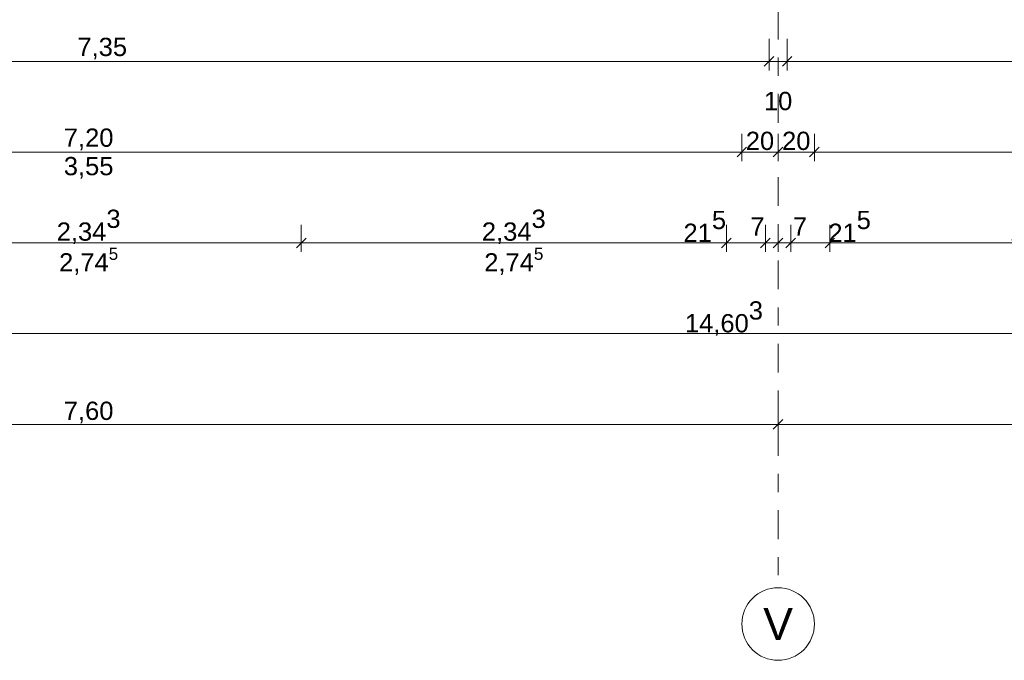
# Model space of a CAD drawing. Header units: metres. Extents: x -180 to 4, y -49 to 6.
# Tile 19 of 183: x -172 to -166.57, y -46.57 to -43.04. Entities that reach past the tile are written whole.
import ezdxf

# ---------------------------------------------------------------- set-up
doc = ezdxf.new("R2010")
doc.units = ezdxf.units.M
doc.header["$LTSCALE"] = 0.05
doc.header["$PDMODE"] = 1
doc.header["$PDSIZE"] = -2
doc.linetypes.add('Linienart-53', pattern=[5.291531, 3.175, -1.058062, 0.352704, -0.705764])
doc.layers.get('0').update_dxf_attribs({"lineweight": 25})
doc.layers.add('70 -71 Achsen- 1 Gebäudeachsen', color=7, linetype='Linienart-53', lineweight=18)
doc.layers.add('Keine', color=7, linetype='Continuous', lineweight=9)
doc.layers.add('70 -76 Bemaßung- 2 Allgemein', color=7, linetype='Continuous', lineweight=5, true_color=0x6666cc)
doc.styles.add('Arial', font='arial.ttf')
doc.dimstyles.new('k+k 1_50', dxfattribs={"dimtxt": 0.100689, "dimasz": 0.05302, "dimexe": 0.05, "dimexo": 0.15, "dimgap": 0.01, "dimtad": 1, "dimdec": 3, "dimtxsty": 'Arial', "dimblk": 'VW_SLASH', "dimblk1": 'VW_SLASH', "dimblk2": 'VW_SLASH', "dimcen": 0, "dimdle": 0.05, "dimadec": 3, "dimazin": 0, "dimtfac": 0.75, "dimtdec": 3, "dimtix": 1, "dimtmove": 0, "dimatfit": 0, "dimldrblk": 'VW_SLASH-1', "dimfxl": 0.125, "dimfxlon": 1, "dimfrac": 2, "dimtolj": 1, "dimarcsym": 0})
doc.dimstyles.new('k+k_klein', dxfattribs={"dimtxt": 0.100689, "dimasz": 0.05302, "dimexe": 0.05, "dimexo": 0.15, "dimgap": 0.005, "dimtad": 1, "dimdec": 3, "dimtxsty": 'Arial', "dimblk": 'VW_SLASH-2', "dimblk1": 'VW_SLASH-2', "dimblk2": 'VW_SLASH-2', "dimcen": 0, "dimdle": 0.025, "dimadec": 3, "dimazin": 0, "dimtfac": 0.75, "dimtdec": 3, "dimtix": 1, "dimtmove": 0, "dimatfit": 0, "dimldrblk": 'VW_FILLEDARROW', "dimfxl": 0.1, "dimfxlon": 1, "dimfrac": 2, "dimtolj": 1, "dimarcsym": 0})

# ---------------------------------------------------------------- blocks, each defined once
blk = doc.blocks.new('VW_SLASH-2')
at = {"color": 0, "linetype": 'ByBlock', "lineweight": -2, "transparency": 16777216}
blk.add_line((0.47, 0), (-1, 0), dxfattribs=at)
at = {"color": 0, "lineweight": 5, "transparency": 16777216, "flags": 128}
blk.add_lwpolyline([(0.5, 0.5), (-0.5, -0.5)], dxfattribs=at)
blk = doc.blocks.new('*D16115')
at = {"layer": '70 -76 Bemaßung- 2 Allgemein', "color": 0, "lineweight": -2}
for p, q in [((-175.421, -45.172), (-175.421, -45.322)), ((-167.821, -45.172), (-167.821, -45.322)), ((-167.874, -45.272), (-175.368, -45.272))]:
    blk.add_line(p, q, dxfattribs=at)
at = {"layer": 'Defpoints', "color": 0}
for p in [(-175.421, -42.294), (-167.821, -42.294), (-175.421, -45.272)]:
    blk.add_point(p, dxfattribs=at)
at = {"layer": '70 -76 Bemaßung- 2 Allgemein', "color": 0, "lineweight": -2, "xscale": 0.05302001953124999, "yscale": 0.05302001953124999, "zscale": 0.05302001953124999, "rotation": 180}
blk.add_blockref('VW_SLASH-2', (-175.421, -45.272), dxfattribs=at)
at = {"layer": '70 -76 Bemaßung- 2 Allgemein', "color": 0, "lineweight": -2, "xscale": 0.05302001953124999, "yscale": 0.05302001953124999, "zscale": 0.05302001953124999}
blk.add_blockref('VW_SLASH-2', (-167.821, -45.272), dxfattribs=at)
at = {"layer": '70 -76 Bemaßung- 2 Allgemein', "color": 0, "insert": (-171.621, -45.2066), "char_height": 0.10069, "attachment_point": 5, "style": 'Arial'}
blk.add_mtext('\\A1;7,60', dxfattribs=at)
blk = doc.blocks.new('VW_FILLEDARROW')
at = {"linetype": 'Continuous', "lineweight": 0, "transparency": 16777216}
blk.add_hatch(color=0, dxfattribs=at).paths.add_polyline_path([(-2.83, 0.76), (0, 0), (-2.83, -0.76)])
at = {"color": 0, "lineweight": 5, "transparency": 16777216, "flags": 128}
blk.add_lwpolyline([(-2.83, 0.76), (0, 0), (-2.83, -0.76)], close=True, dxfattribs=at)
blk = doc.blocks.new('*D16116')
at = {"layer": '70 -76 Bemaßung- 2 Allgemein', "color": 0, "lineweight": -2}
for p, q in [((-167.821, -45.172), (-167.821, -45.322)), ((-160.221, -45.172), (-160.221, -45.322)), ((-160.274, -45.272), (-167.768, -45.272))]:
    blk.add_line(p, q, dxfattribs=at)
at = {"layer": 'Defpoints', "color": 0}
for p in [(-167.821, -42.294), (-160.221, -42.294), (-167.821, -45.272)]:
    blk.add_point(p, dxfattribs=at)
at = {"layer": '70 -76 Bemaßung- 2 Allgemein', "color": 0, "lineweight": -2, "xscale": 0.05302001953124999, "yscale": 0.05302001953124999, "zscale": 0.05302001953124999, "rotation": 180}
blk.add_blockref('VW_SLASH-2', (-167.821, -45.272), dxfattribs=at)
at = {"layer": '70 -76 Bemaßung- 2 Allgemein', "color": 0, "lineweight": -2, "xscale": 0.05302001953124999, "yscale": 0.05302001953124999, "zscale": 0.05302001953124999}
blk.add_blockref('VW_SLASH-2', (-160.221, -45.272), dxfattribs=at)
at = {"layer": '70 -76 Bemaßung- 2 Allgemein', "color": 0, "insert": (-164.021, -45.2066), "char_height": 0.10069, "attachment_point": 5, "style": 'Arial'}
blk.add_mtext('\\A1;7,60', dxfattribs=at)
blk = doc.blocks.new('VW_SLASH')
at = {"color": 0, "linetype": 'ByBlock', "lineweight": -2, "transparency": 16777216}
blk.add_line((0.94, 0), (-1, 0), dxfattribs=at)
at = {"color": 0, "lineweight": 20, "transparency": 16777216, "flags": 128}
blk.add_lwpolyline([(0.5, 0.5), (-0.5, -0.5)], dxfattribs=at)
blk = doc.blocks.new('*D16251')
at = {"layer": '70 -76 Bemaßung- 2 Allgemein', "color": 0, "lineweight": -2}
for p, q in [((-175.221, -43.147), (-175.221, -43.322)), ((-167.871, -43.147), (-167.871, -43.322)), ((-167.924, -43.272), (-175.168, -43.272))]:
    blk.add_line(p, q, dxfattribs=at)
at = {"layer": 'Defpoints', "color": 0}
for p in [(-175.221, -30.972), (-167.871, -30.997), (-175.221, -43.272)]:
    blk.add_point(p, dxfattribs=at)
at = {"layer": '70 -76 Bemaßung- 2 Allgemein', "color": 0, "lineweight": -2, "xscale": 0.05302001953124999, "yscale": 0.05302001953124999, "zscale": 0.05302001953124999, "rotation": 180}
blk.add_blockref('VW_SLASH', (-175.221, -43.272), dxfattribs=at)
at = {"layer": '70 -76 Bemaßung- 2 Allgemein', "color": 0, "lineweight": -2, "xscale": 0.05302001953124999, "yscale": 0.05302001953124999, "zscale": 0.05302001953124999}
blk.add_blockref('VW_SLASH', (-167.871, -43.272), dxfattribs=at)
at = {"layer": '70 -76 Bemaßung- 2 Allgemein', "color": 0, "insert": (-171.546, -43.2016), "char_height": 0.10069, "attachment_point": 5, "style": 'Arial'}
blk.add_mtext('\\A1;7,35', dxfattribs=at)
blk = doc.blocks.new('VW_SLASH-1')
at = {"color": 0, "linetype": 'ByBlock', "lineweight": -2, "transparency": 16777216}
blk.add_line((0.94, 0), (-1, 0), dxfattribs=at)
at = {"color": 0, "lineweight": 5, "transparency": 16777216, "flags": 128}
blk.add_lwpolyline([(0.5, 0.5), (-0.5, -0.5)], dxfattribs=at)
blk = doc.blocks.new('*D16252')
at = {"layer": '70 -76 Bemaßung- 2 Allgemein', "color": 0, "lineweight": -2}
for p, q in [((-167.871, -43.147), (-167.871, -43.322)), ((-167.771, -43.147), (-167.771, -43.322)), ((-167.924, -43.272), (-167.977, -43.272)), ((-167.771, -43.272), (-167.871, -43.272)), ((-167.718, -43.272), (-167.665, -43.272))]:
    blk.add_line(p, q, dxfattribs=at)
at = {"layer": 'Defpoints', "color": 0}
for p in [(-167.871, -30.997), (-167.771, -30.997), (-167.871, -43.272)]:
    blk.add_point(p, dxfattribs=at)
at = {"layer": '70 -76 Bemaßung- 2 Allgemein', "color": 0, "lineweight": -2, "xscale": 0.05302001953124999, "yscale": 0.05302001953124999, "zscale": 0.05302001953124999}
blk.add_blockref('VW_SLASH', (-167.871, -43.272), dxfattribs=at)
at = {"layer": '70 -76 Bemaßung- 2 Allgemein', "color": 0, "lineweight": -2, "xscale": 0.05302001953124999, "yscale": 0.05302001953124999, "zscale": 0.05302001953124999, "rotation": 180}
blk.add_blockref('VW_SLASH', (-167.771, -43.272), dxfattribs=at)
at = {"layer": '70 -76 Bemaßung- 2 Allgemein', "color": 0, "insert": (-167.821, -43.4912), "char_height": 0.10069, "attachment_point": 5, "style": 'Arial'}
blk.add_mtext('\\A1;10', dxfattribs=at)
blk = doc.blocks.new('*D16253')
at = {"layer": '70 -76 Bemaßung- 2 Allgemein', "color": 0, "lineweight": -2}
for p, q in [((-167.771, -43.147), (-167.771, -43.322)), ((-160.818, -43.147), (-160.818, -43.322)), ((-160.871, -43.272), (-167.718, -43.272))]:
    blk.add_line(p, q, dxfattribs=at)
at = {"layer": 'Defpoints', "color": 0}
for p in [(-167.771, -30.997), (-160.818, -31.587), (-167.771, -43.272)]:
    blk.add_point(p, dxfattribs=at)
at = {"layer": '70 -76 Bemaßung- 2 Allgemein', "color": 0, "lineweight": -2, "xscale": 0.05302001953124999, "yscale": 0.05302001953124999, "zscale": 0.05302001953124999, "rotation": 180}
blk.add_blockref('VW_SLASH', (-167.771, -43.272), dxfattribs=at)
at = {"layer": '70 -76 Bemaßung- 2 Allgemein', "color": 0, "lineweight": -2, "xscale": 0.05302001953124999, "yscale": 0.05302001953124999, "zscale": 0.05302001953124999}
blk.add_blockref('VW_SLASH', (-160.818, -43.272), dxfattribs=at)
at = {"layer": '70 -76 Bemaßung- 2 Allgemein', "color": 0, "insert": (-164.2945, -43.1839), "char_height": 0.100689, "attachment_point": 5, "style": 'Arial'}
blk.add_mtext('\\A1;6,95\\S3^ ;', dxfattribs=at)
blk = doc.blocks.new('*D16715')
at = {"layer": '70 -76 Bemaßung- 2 Allgemein', "color": 0, "lineweight": -2}
for p, q in [((-175.421, -44.672), (-175.421, -44.822)), ((-160.818, -44.672), (-160.818, -44.822)), ((-160.871, -44.772), (-175.368, -44.772))]:
    blk.add_line(p, q, dxfattribs=at)
at = {"layer": 'Defpoints', "color": 0}
for p in [(-160.818, -39.3727), (-175.421, -44.272), (-175.421, -44.772)]:
    blk.add_point(p, dxfattribs=at)
at = {"layer": '70 -76 Bemaßung- 2 Allgemein', "color": 0, "lineweight": -2, "xscale": 0.05302001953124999, "yscale": 0.05302001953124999, "zscale": 0.05302001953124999, "rotation": 180}
blk.add_blockref('VW_SLASH-2', (-175.421, -44.772), dxfattribs=at)
at = {"layer": '70 -76 Bemaßung- 2 Allgemein', "color": 0, "lineweight": -2, "xscale": 0.05302001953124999, "yscale": 0.05302001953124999, "zscale": 0.05302001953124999}
blk.add_blockref('VW_SLASH-2', (-160.818, -44.772), dxfattribs=at)
at = {"layer": '70 -76 Bemaßung- 2 Allgemein', "color": 0, "insert": (-168.1195, -44.6889), "char_height": 0.100689, "attachment_point": 5, "style": 'Arial'}
blk.add_mtext('\\A1;14,60\\S3^ ;', dxfattribs=at)
blk = doc.blocks.new('*D16733')
at = {"layer": '70 -76 Bemaßung- 2 Allgemein', "color": 0, "lineweight": -2}
for p, q in [((-172.7927, -44.172), (-172.7927, -44.322)), ((-170.4493, -44.172), (-170.4493, -44.322)), ((-170.5024, -44.272), (-172.7396, -44.272))]:
    blk.add_line(p, q, dxfattribs=at)
at = {"layer": 'Defpoints', "color": 0}
for p in [(-172.7927, -31.297), (-170.4493, -31.297), (-172.7927, -44.272)]:
    blk.add_point(p, dxfattribs=at)
at = {"layer": '70 -76 Bemaßung- 2 Allgemein', "color": 0, "lineweight": -2, "xscale": 0.05302001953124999, "yscale": 0.05302001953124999, "zscale": 0.05302001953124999, "rotation": 180}
blk.add_blockref('VW_SLASH-2', (-172.7927, -44.272), dxfattribs=at)
at = {"layer": '70 -76 Bemaßung- 2 Allgemein', "color": 0, "lineweight": -2, "xscale": 0.05302001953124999, "yscale": 0.05302001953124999, "zscale": 0.05302001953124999}
blk.add_blockref('VW_SLASH-2', (-170.4493, -44.272), dxfattribs=at)
at = {"layer": '70 -76 Bemaßung- 2 Allgemein', "color": 0, "insert": (-171.621, -44.1839), "char_height": 0.100689, "attachment_point": 5, "style": 'Arial'}
blk.add_mtext('\\A1;2,34\\S3^ ;', dxfattribs=at)
blk = doc.blocks.new('*D16734')
at = {"layer": '70 -76 Bemaßung- 2 Allgemein', "color": 0, "lineweight": -2}
for p, q in [((-170.4493, -44.172), (-170.4493, -44.322)), ((-168.106, -44.172), (-168.106, -44.322)), ((-168.159, -44.272), (-170.3963, -44.272))]:
    blk.add_line(p, q, dxfattribs=at)
at = {"layer": 'Defpoints', "color": 0}
for p in [(-170.4493, -31.297), (-168.106, -31.297), (-170.4493, -44.272)]:
    blk.add_point(p, dxfattribs=at)
at = {"layer": '70 -76 Bemaßung- 2 Allgemein', "color": 0, "lineweight": -2, "xscale": 0.05302001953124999, "yscale": 0.05302001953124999, "zscale": 0.05302001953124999, "rotation": 180}
blk.add_blockref('VW_SLASH-2', (-170.4493, -44.272), dxfattribs=at)
at = {"layer": '70 -76 Bemaßung- 2 Allgemein', "color": 0, "lineweight": -2, "xscale": 0.05302001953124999, "yscale": 0.05302001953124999, "zscale": 0.05302001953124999}
blk.add_blockref('VW_SLASH-2', (-168.106, -44.272), dxfattribs=at)
at = {"layer": '70 -76 Bemaßung- 2 Allgemein', "color": 0, "insert": (-169.2777, -44.1839), "char_height": 0.100689, "attachment_point": 5, "style": 'Arial'}
blk.add_mtext('\\A1;2,34\\S3^ ;', dxfattribs=at)
blk = doc.blocks.new('*D16735')
at = {"layer": '70 -76 Bemaßung- 2 Allgemein', "color": 0, "lineweight": -2}
for p, q in [((-168.106, -44.172), (-168.106, -44.322)), ((-167.891, -44.172), (-167.891, -44.322)), ((-168.159, -44.272), (-168.212, -44.272)), ((-167.891, -44.272), (-168.106, -44.272)), ((-167.838, -44.272), (-167.785, -44.272))]:
    blk.add_line(p, q, dxfattribs=at)
at = {"layer": 'Defpoints', "color": 0}
for p in [(-168.106, -31.297), (-167.891, -31.794), (-168.106, -44.272)]:
    blk.add_point(p, dxfattribs=at)
at = {"layer": '70 -76 Bemaßung- 2 Allgemein', "color": 0, "lineweight": -2, "xscale": 0.05302001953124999, "yscale": 0.05302001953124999, "zscale": 0.05302001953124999}
blk.add_blockref('VW_SLASH-2', (-168.106, -44.272), dxfattribs=at)
at = {"layer": '70 -76 Bemaßung- 2 Allgemein', "color": 0, "lineweight": -2, "xscale": 0.05302001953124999, "yscale": 0.05302001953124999, "zscale": 0.05302001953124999, "rotation": 180}
blk.add_blockref('VW_SLASH-2', (-167.891, -44.272), dxfattribs=at)
at = {"layer": '70 -76 Bemaßung- 2 Allgemein', "color": 0, "insert": (-168.225, -44.1811), "char_height": 0.100689, "attachment_point": 5, "style": 'Arial'}
blk.add_mtext('\\A1;21\\S5^ ;', dxfattribs=at)
blk = doc.blocks.new('*D16736')
at = {"layer": '70 -76 Bemaßung- 2 Allgemein', "color": 0, "lineweight": -2}
for p, q in [((-167.891, -44.172), (-167.891, -44.322)), ((-167.821, -44.172), (-167.821, -44.322)), ((-167.944, -44.272), (-167.997, -44.272)), ((-167.821, -44.272), (-167.891, -44.272)), ((-167.768, -44.272), (-167.715, -44.272))]:
    blk.add_line(p, q, dxfattribs=at)
at = {"layer": 'Defpoints', "color": 0}
for p in [(-167.891, -31.794), (-167.821, -41.294), (-167.891, -44.272)]:
    blk.add_point(p, dxfattribs=at)
at = {"layer": '70 -76 Bemaßung- 2 Allgemein', "color": 0, "lineweight": -2, "xscale": 0.05302001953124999, "yscale": 0.05302001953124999, "zscale": 0.05302001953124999}
blk.add_blockref('VW_SLASH-2', (-167.891, -44.272), dxfattribs=at)
at = {"layer": '70 -76 Bemaßung- 2 Allgemein', "color": 0, "lineweight": -2, "xscale": 0.05302001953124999, "yscale": 0.05302001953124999, "zscale": 0.05302001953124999, "rotation": 180}
blk.add_blockref('VW_SLASH-2', (-167.821, -44.272), dxfattribs=at)
at = {"layer": '70 -76 Bemaßung- 2 Allgemein', "color": 0, "insert": (-167.935, -44.1811), "char_height": 0.10069, "attachment_point": 5, "style": 'Arial'}
blk.add_mtext('\\A1;7', dxfattribs=at)
blk = doc.blocks.new('*D16737')
at = {"layer": '70 -76 Bemaßung- 2 Allgemein', "color": 0, "lineweight": -2}
for p, q in [((-167.821, -44.172), (-167.821, -44.322)), ((-167.751, -44.172), (-167.751, -44.322)), ((-167.874, -44.272), (-167.927, -44.272)), ((-167.751, -44.272), (-167.821, -44.272)), ((-167.698, -44.272), (-167.645, -44.272))]:
    blk.add_line(p, q, dxfattribs=at)
at = {"layer": 'Defpoints', "color": 0}
for p in [(-167.751, -31.794), (-167.821, -41.294), (-167.821, -44.272)]:
    blk.add_point(p, dxfattribs=at)
at = {"layer": '70 -76 Bemaßung- 2 Allgemein', "color": 0, "lineweight": -2, "xscale": 0.05302001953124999, "yscale": 0.05302001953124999, "zscale": 0.05302001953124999}
blk.add_blockref('VW_SLASH-2', (-167.821, -44.272), dxfattribs=at)
at = {"layer": '70 -76 Bemaßung- 2 Allgemein', "color": 0, "lineweight": -2, "xscale": 0.05302001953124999, "yscale": 0.05302001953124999, "zscale": 0.05302001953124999, "rotation": 180}
blk.add_blockref('VW_SLASH-2', (-167.751, -44.272), dxfattribs=at)
at = {"layer": '70 -76 Bemaßung- 2 Allgemein', "color": 0, "insert": (-167.7003, -44.1811), "char_height": 0.10069, "attachment_point": 5, "style": 'Arial'}
blk.add_mtext('\\A1;7', dxfattribs=at)
blk = doc.blocks.new('*D16738')
at = {"layer": '70 -76 Bemaßung- 2 Allgemein', "color": 0, "lineweight": -2}
for p, q in [((-167.751, -44.172), (-167.751, -44.322)), ((-167.536, -44.172), (-167.536, -44.322)), ((-167.804, -44.272), (-167.857, -44.272)), ((-167.536, -44.272), (-167.751, -44.272)), ((-167.483, -44.272), (-167.43, -44.272))]:
    blk.add_line(p, q, dxfattribs=at)
at = {"layer": 'Defpoints', "color": 0}
for p in [(-167.536, -31.297), (-167.751, -31.794), (-167.751, -44.272)]:
    blk.add_point(p, dxfattribs=at)
at = {"layer": '70 -76 Bemaßung- 2 Allgemein', "color": 0, "lineweight": -2, "xscale": 0.05302001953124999, "yscale": 0.05302001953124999, "zscale": 0.05302001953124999}
blk.add_blockref('VW_SLASH-2', (-167.751, -44.272), dxfattribs=at)
at = {"layer": '70 -76 Bemaßung- 2 Allgemein', "color": 0, "lineweight": -2, "xscale": 0.05302001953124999, "yscale": 0.05302001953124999, "zscale": 0.05302001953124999, "rotation": 180}
blk.add_blockref('VW_SLASH-2', (-167.536, -44.272), dxfattribs=at)
at = {"layer": '70 -76 Bemaßung- 2 Allgemein', "color": 0, "insert": (-167.427, -44.1811), "char_height": 0.100689, "attachment_point": 5, "style": 'Arial'}
blk.add_mtext('\\A1;21\\S5^ ;', dxfattribs=at)
blk = doc.blocks.new('*D16739')
at = {"layer": '70 -76 Bemaßung- 2 Allgemein', "color": 0, "lineweight": -2}
for p, q in [((-167.536, -44.172), (-167.536, -44.322)), ((-165.1927, -44.172), (-165.1927, -44.322)), ((-165.2457, -44.272), (-167.483, -44.272))]:
    blk.add_line(p, q, dxfattribs=at)
at = {"layer": 'Defpoints', "color": 0}
for p in [(-167.536, -31.297), (-165.1927, -31.297), (-167.536, -44.272)]:
    blk.add_point(p, dxfattribs=at)
at = {"layer": '70 -76 Bemaßung- 2 Allgemein', "color": 0, "lineweight": -2, "xscale": 0.05302001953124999, "yscale": 0.05302001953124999, "zscale": 0.05302001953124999, "rotation": 180}
blk.add_blockref('VW_SLASH-2', (-167.536, -44.272), dxfattribs=at)
at = {"layer": '70 -76 Bemaßung- 2 Allgemein', "color": 0, "lineweight": -2, "xscale": 0.05302001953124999, "yscale": 0.05302001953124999, "zscale": 0.05302001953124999}
blk.add_blockref('VW_SLASH-2', (-165.1927, -44.272), dxfattribs=at)
at = {"layer": '70 -76 Bemaßung- 2 Allgemein', "color": 0, "insert": (-166.3643, -44.1839), "char_height": 0.100689, "attachment_point": 5, "style": 'Arial'}
blk.add_mtext('\\A1;2,34\\S3^ ;', dxfattribs=at)
blk = doc.blocks.new('*D16889')
at = {"layer": '70 -76 Bemaßung- 2 Allgemein', "color": 0, "lineweight": -2}
for p, q in [((-175.221, -43.672), (-175.221, -43.822)), ((-168.021, -43.672), (-168.021, -43.822)), ((-168.074, -43.772), (-175.168, -43.772))]:
    blk.add_line(p, q, dxfattribs=at)
at = {"layer": 'Defpoints', "color": 0}
for p in [(-175.221, -30.997), (-168.021, -30.997), (-175.221, -43.772)]:
    blk.add_point(p, dxfattribs=at)
at = {"layer": '70 -76 Bemaßung- 2 Allgemein', "color": 0, "lineweight": -2, "xscale": 0.05302001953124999, "yscale": 0.05302001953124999, "zscale": 0.05302001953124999, "rotation": 180}
blk.add_blockref('VW_SLASH-2', (-175.221, -43.772), dxfattribs=at)
at = {"layer": '70 -76 Bemaßung- 2 Allgemein', "color": 0, "lineweight": -2, "xscale": 0.05302001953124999, "yscale": 0.05302001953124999, "zscale": 0.05302001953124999}
blk.add_blockref('VW_SLASH-2', (-168.021, -43.772), dxfattribs=at)
at = {"layer": '70 -76 Bemaßung- 2 Allgemein', "color": 0, "insert": (-171.621, -43.7016), "char_height": 0.10069, "attachment_point": 5, "style": 'Arial'}
blk.add_mtext('\\A1;7,20', dxfattribs=at)
blk = doc.blocks.new('*D16890')
at = {"layer": '70 -76 Bemaßung- 2 Allgemein', "color": 0, "lineweight": -2}
for p, q in [((-168.021, -43.672), (-168.021, -43.822)), ((-167.821, -43.672), (-167.821, -43.822)), ((-167.874, -43.772), (-167.968, -43.772))]:
    blk.add_line(p, q, dxfattribs=at)
at = {"layer": 'Defpoints', "color": 0}
for p in [(-168.021, -30.997), (-167.821, -40.794), (-168.021, -43.772)]:
    blk.add_point(p, dxfattribs=at)
at = {"layer": '70 -76 Bemaßung- 2 Allgemein', "color": 0, "lineweight": -2, "xscale": 0.05302001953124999, "yscale": 0.05302001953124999, "zscale": 0.05302001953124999, "rotation": 180}
blk.add_blockref('VW_SLASH-2', (-168.021, -43.772), dxfattribs=at)
at = {"layer": '70 -76 Bemaßung- 2 Allgemein', "color": 0, "lineweight": -2, "xscale": 0.05302001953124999, "yscale": 0.05302001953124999, "zscale": 0.05302001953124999}
blk.add_blockref('VW_SLASH-2', (-167.821, -43.772), dxfattribs=at)
at = {"layer": '70 -76 Bemaßung- 2 Allgemein', "color": 0, "insert": (-167.921, -43.7106), "char_height": 0.10069, "attachment_point": 5, "style": 'Arial'}
blk.add_mtext('\\A1;20', dxfattribs=at)
blk = doc.blocks.new('*D16891')
at = {"layer": '70 -76 Bemaßung- 2 Allgemein', "color": 0, "lineweight": -2}
for p, q in [((-167.821, -43.672), (-167.821, -43.822)), ((-167.621, -43.672), (-167.621, -43.822)), ((-167.674, -43.772), (-167.768, -43.772))]:
    blk.add_line(p, q, dxfattribs=at)
at = {"layer": 'Defpoints', "color": 0}
for p in [(-167.621, -30.997), (-167.821, -40.794), (-167.821, -43.772)]:
    blk.add_point(p, dxfattribs=at)
at = {"layer": '70 -76 Bemaßung- 2 Allgemein', "color": 0, "lineweight": -2, "xscale": 0.05302001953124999, "yscale": 0.05302001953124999, "zscale": 0.05302001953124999, "rotation": 180}
blk.add_blockref('VW_SLASH-2', (-167.821, -43.772), dxfattribs=at)
at = {"layer": '70 -76 Bemaßung- 2 Allgemein', "color": 0, "lineweight": -2, "xscale": 0.05302001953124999, "yscale": 0.05302001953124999, "zscale": 0.05302001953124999}
blk.add_blockref('VW_SLASH-2', (-167.621, -43.772), dxfattribs=at)
at = {"layer": '70 -76 Bemaßung- 2 Allgemein', "color": 0, "insert": (-167.721, -43.7106), "char_height": 0.10069, "attachment_point": 5, "style": 'Arial'}
blk.add_mtext('\\A1;20', dxfattribs=at)
blk = doc.blocks.new('*D16892')
at = {"layer": '70 -76 Bemaßung- 2 Allgemein', "color": 0, "lineweight": -2}
for p, q in [((-167.621, -43.672), (-167.621, -43.822)), ((-160.421, -43.672), (-160.421, -43.822)), ((-160.474, -43.772), (-167.568, -43.772))]:
    blk.add_line(p, q, dxfattribs=at)
at = {"layer": 'Defpoints', "color": 0}
for p in [(-167.621, -30.997), (-160.421, -30.997), (-167.621, -43.772)]:
    blk.add_point(p, dxfattribs=at)
at = {"layer": '70 -76 Bemaßung- 2 Allgemein', "color": 0, "lineweight": -2, "xscale": 0.05302001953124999, "yscale": 0.05302001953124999, "zscale": 0.05302001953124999, "rotation": 180}
blk.add_blockref('VW_SLASH-2', (-167.621, -43.772), dxfattribs=at)
at = {"layer": '70 -76 Bemaßung- 2 Allgemein', "color": 0, "lineweight": -2, "xscale": 0.05302001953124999, "yscale": 0.05302001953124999, "zscale": 0.05302001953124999}
blk.add_blockref('VW_SLASH-2', (-160.421, -43.772), dxfattribs=at)
at = {"layer": '70 -76 Bemaßung- 2 Allgemein', "color": 0, "insert": (-164.021, -43.7016), "char_height": 0.10069, "attachment_point": 5, "style": 'Arial'}
blk.add_mtext('\\A1;7,20', dxfattribs=at)
blk = doc.blocks.new('Gruppe-15646')
at = {"layer": '70 -76 Bemaßung- 2 Allgemein', "insert": (-171.621, -43.7987), "char_height": 0.10069, "width": 0.455, "attachment_point": 2, "line_spacing_factor": 0.96878, "style": 'Arial'}
blk.add_mtext('3,55', dxfattribs=at)
blk = doc.blocks.new('Gruppe-15762')
at = {"layer": '70 -76 Bemaßung- 2 Allgemein', "insert": (-171.621, -44.2987), "char_height": 0.100689, "width": 0.455, "attachment_point": 2, "line_spacing_factor": 0.96878, "style": 'Arial'}
blk.add_mtext('\\A1;2,74{\\H0.6667x;\\S5^ ;}', dxfattribs=at)
blk = doc.blocks.new('Gruppe-15763')
at = {"layer": '70 -76 Bemaßung- 2 Allgemein', "insert": (-169.2777, -44.2987), "char_height": 0.100689, "width": 0.455, "attachment_point": 2, "line_spacing_factor": 0.96878, "style": 'Arial'}
blk.add_mtext('\\A1;2,74{\\H0.6667x;\\S5^ ;}', dxfattribs=at)
blk = doc.blocks.new('_Achsen (3D)')
at = {"layer": '70 -71 Achsen- 1 Gebäudeachsen', "transparency": 33554687}
blk.add_line((-167.821, 3.8), (-167.821, -46.172), dxfattribs=at)
at = {"color": 255, "transparency": 33554687}
blk.add_wipeout([(-167.821, -46.172), (-167.8014, -46.173), (-167.782, -46.1759), (-167.7629, -46.1807), (-167.7445, -46.1873), (-167.7267, -46.1957), (-167.7099, -46.2057), (-167.6941, -46.2174), (-167.6796, -46.2306), (-167.6664, -46.2452), (-167.6547, -46.2609), (-167.6446, -46.2778), (-167.6362, -46.2955), (-167.6296, -46.314), (-167.6248, -46.333), (-167.622, -46.3524), (-167.621, -46.372), (-167.622, -46.3916), (-167.6248, -46.4111), (-167.6296, -46.4301), (-167.6362, -46.4486), (-167.6446, -46.4663), (-167.6547, -46.4832), (-167.6664, -46.4989), (-167.6796, -46.5135), (-167.6941, -46.5266), (-167.7099, -46.5383), (-167.7267, -46.5484), (-167.7445, -46.5568), (-167.7629, -46.5634), (-167.782, -46.5682), (-167.8014, -46.5711), (-167.821, -46.572), (-167.8406, -46.5711), (-167.86, -46.5682), (-167.8791, -46.5634), (-167.8975, -46.5568), (-167.9153, -46.5484), (-167.9321, -46.5383), (-167.9479, -46.5266), (-167.9624, -46.5135), (-167.9756, -46.4989), (-167.9873, -46.4832), (-167.9974, -46.4663), (-168.0058, -46.4486), (-168.0124, -46.4301), (-168.0172, -46.4111), (-168.02, -46.3916), (-168.021, -46.372), (-168.02, -46.3524), (-168.0172, -46.333), (-168.0124, -46.314), (-168.0058, -46.2955), (-167.9974, -46.2778), (-167.9873, -46.2609), (-167.9756, -46.2452), (-167.9624, -46.2306), (-167.9479, -46.2174), (-167.9321, -46.2057), (-167.9153, -46.1957), (-167.8975, -46.1873), (-167.8791, -46.1807), (-167.86, -46.1759), (-167.8406, -46.173)], dxfattribs=at).dxf.layer = 'Keine'
at = {"layer": 'Keine', "transparency": 33554687, "flags": 128}
blk.add_lwpolyline([(-167.821, -46.172), (-167.8014, -46.173), (-167.782, -46.1759), (-167.7629, -46.1807), (-167.7445, -46.1873), (-167.7267, -46.1957), (-167.7099, -46.2057), (-167.6941, -46.2174), (-167.6796, -46.2306), (-167.6664, -46.2452), (-167.6547, -46.2609), (-167.6446, -46.2778), (-167.6362, -46.2955), (-167.6296, -46.314), (-167.6248, -46.333), (-167.622, -46.3524), (-167.621, -46.372), (-167.622, -46.3916), (-167.6248, -46.4111), (-167.6296, -46.4301), (-167.6362, -46.4486), (-167.6446, -46.4663), (-167.6547, -46.4832), (-167.6664, -46.4989), (-167.6796, -46.5135), (-167.6941, -46.5266), (-167.7099, -46.5383), (-167.7267, -46.5484), (-167.7445, -46.5568), (-167.7629, -46.5634), (-167.782, -46.5682), (-167.8014, -46.5711), (-167.821, -46.572), (-167.8406, -46.5711), (-167.86, -46.5682), (-167.8791, -46.5634), (-167.8975, -46.5568), (-167.9153, -46.5484), (-167.9321, -46.5383), (-167.9479, -46.5266), (-167.9624, -46.5135), (-167.9756, -46.4989), (-167.9873, -46.4832), (-167.9974, -46.4663), (-168.0058, -46.4486), (-168.0124, -46.4301), (-168.0172, -46.4111), (-168.02, -46.3916), (-168.021, -46.372), (-168.02, -46.3524), (-168.0172, -46.333), (-168.0124, -46.314), (-168.0058, -46.2955), (-167.9974, -46.2778), (-167.9873, -46.2609), (-167.9756, -46.2452), (-167.9624, -46.2306), (-167.9479, -46.2174), (-167.9321, -46.2057), (-167.9153, -46.1957), (-167.8975, -46.1873), (-167.8791, -46.1807), (-167.86, -46.1759), (-167.8406, -46.173)], close=True, dxfattribs=at)
at = {"layer": 'Keine', "transparency": 33554687, "insert": (-167.821, -46.372), "char_height": 0.1762, "attachment_point": 5, "line_spacing_factor": 0.970891, "style": 'Arial'}
blk.add_mtext('V', dxfattribs=at)
blk = doc.blocks.new('Gruppe-15232')
at = {"layer": '70 -76 Bemaßung- 2 Allgemein'}
for p1, p2, picture, middle in [((-167.82099996, -42.29404198), (-175.42099996, -42.29404198), '*D16115', (-171.62099996, -45.20657844)), ((-160.22099996, -42.29404198), (-167.82099996, -42.29404198), '*D16116', (-164.02099996, -45.20657844))]:
    dim = blk.add_aligned_dim(p1=p1, p2=p2, distance=2.978, text='7,60', dimstyle='k+k_klein', override={"dimtxt": 0.100689, "dimgap": 0.005, "dimdec": 8, "dimpost": '<>', "dimtxsty": 'Arial', "dimtmove": 2}, dxfattribs=at)
    dim.commit()
    dim.dimension.update_dxf_attribs({"geometry": picture, "text_midpoint": middle})
blk = doc.blocks.new('Gruppe-15237')
at = {"layer": '70 -76 Bemaßung- 2 Allgemein'}
for base, p1, p2, text, picture, middle in [((-175.221, -43.272), (-167.871, -30.997), (-175.221, -30.972), '7,35', '*D16251', (-171.546, -43.2016)), ((-167.771, -43.272), (-160.818, -31.587), (-167.771, -30.997), '6,95\\S3^ ;', '*D16253', (-164.2945, -43.1839))]:
    dim = blk.add_linear_dim(base=base, p1=p1, p2=p2, text=text, dimstyle='k+k 1_50', override={"dimtxt": 0.100689, "dimgap": 0.01, "dimpost": '<>', "dimtxsty": 'Arial', "dimtmove": 2}, dxfattribs=at)
    dim.commit()
    dim.dimension.update_dxf_attribs({"geometry": picture, "text_midpoint": middle})
dim = blk.add_aligned_dim(p1=(-167.771, -30.997), p2=(-167.871, -30.997), distance=12.275, text='10', dimstyle='k+k 1_50', override={"dimtxt": 0.100689, "dimgap": 0.01, "dimpost": '<>', "dimtxsty": 'Arial', "dimtix": 0, "dimtmove": 2}, dxfattribs=at)
dim.commit()
dim.dimension.update_dxf_attribs({"geometry": '*D16252', "text_midpoint": (-167.821, -43.4912)})
blk = doc.blocks.new('Gruppe-15267')
at = {"layer": '70 -76 Bemaßung- 2 Allgemein'}
dim = blk.add_linear_dim(base=(-175.42099996, -44.77204198), p1=(-160.81799996, -39.37265169), p2=(-175.42099996, -44.27204198), text='14,60\\S3^ ;', dimstyle='k+k_klein', override={"dimtxt": 0.100689, "dimgap": 0.005, "dimdec": 8, "dimpost": '<>', "dimtxsty": 'Arial', "dimtmove": 2}, dxfattribs=at)
dim.commit()
dim.dimension.update_dxf_attribs({"geometry": '*D16715', "text_midpoint": (-168.11949996, -44.68894115)})
blk = doc.blocks.new('Gruppe-15268')
at = {"layer": '70 -76 Bemaßung- 2 Allgemein'}
for p1, p2, picture, middle in [((-170.4493, -31.297), (-172.7927, -31.297), '*D16733', (-171.621, -44.1839)), ((-168.106, -31.297), (-170.4493, -31.297), '*D16734', (-169.2777, -44.1839)), ((-165.1927, -31.297), (-167.536, -31.297), '*D16739', (-166.3643, -44.1839))]:
    dim = blk.add_aligned_dim(p1=p1, p2=p2, distance=12.975, text='2,34\\S3^ ;', dimstyle='k+k_klein', override={"dimtxt": 0.100689, "dimgap": 0.01, "dimpost": '<>', "dimtxsty": 'Arial', "dimtmove": 2}, dxfattribs=at)
    dim.commit()
    dim.dimension.update_dxf_attribs({"geometry": picture, "text_midpoint": middle})
for base, p1, p2, text, picture, middle in [((-168.106, -44.272), (-167.891, -31.794), (-168.106, -31.297), '21\\S5^ ;', '*D16735', (-168.225, -44.1811)), ((-167.751, -44.272), (-167.536, -31.297), (-167.751, -31.794), '21\\S5^ ;', '*D16738', (-167.427, -44.1811)), ((-167.891, -44.272), (-167.821, -41.294), (-167.891, -31.794), '7', '*D16736', (-167.935, -44.1811)), ((-167.821, -44.272), (-167.751, -31.794), (-167.821, -41.294), '7', '*D16737', (-167.7003, -44.1811))]:
    dim = blk.add_linear_dim(base=base, p1=p1, p2=p2, text=text, dimstyle='k+k_klein', override={"dimtxt": 0.100689, "dimgap": 0.01, "dimpost": '<>', "dimtxsty": 'Arial', "dimtix": 0, "dimtmove": 2}, dxfattribs=at)
    dim.commit()
    dim.dimension.update_dxf_attribs({"geometry": picture, "text_midpoint": middle, "dimtype": 160})
blk = doc.blocks.new('Gruppe-15269')
at = {"layer": '70 -76 Bemaßung- 2 Allgemein'}
for p1, p2, picture, middle in [((-168.02099996, -30.99704198), (-175.22099996, -30.99704198), '*D16889', (-171.62099996, -43.70157844)), ((-160.42099996, -30.99704198), (-167.62099996, -30.99704198), '*D16892', (-164.02099996, -43.70157844))]:
    dim = blk.add_aligned_dim(p1=p1, p2=p2, distance=12.775, text='7,20', dimstyle='k+k_klein', override={"dimtxt": 0.100689, "dimgap": 0.01, "dimdec": 8, "dimpost": '<>', "dimtxsty": 'Arial', "dimtmove": 2}, dxfattribs=at)
    dim.commit()
    dim.dimension.update_dxf_attribs({"geometry": picture, "text_midpoint": middle})
for base, p1, p2, picture, middle in [((-168.02099996, -43.77204198), (-167.82099996, -40.79404198), (-168.02099996, -30.99704198), '*D16890', (-167.92099996, -43.71064042)), ((-167.82099996, -43.77204198), (-167.62099996, -30.99704198), (-167.82099996, -40.79404198), '*D16891', (-167.72099996, -43.71064042))]:
    dim = blk.add_linear_dim(base=base, p1=p1, p2=p2, text='20', dimstyle='k+k_klein', override={"dimtxt": 0.100689, "dimgap": 0.01, "dimdec": 8, "dimpost": '<>', "dimtxsty": 'Arial', "dimtmove": 2}, dxfattribs=at)
    dim.commit()
    dim.dimension.update_dxf_attribs({"geometry": picture, "text_midpoint": middle})
blk = doc.blocks.new('_OG1_2D Bemaßung_ Beschriftung (2D)')
at = {"layer": '70 -76 Bemaßung- 2 Allgemein'}
for name in ['Gruppe-15237', 'Gruppe-15269', 'Gruppe-15268', 'Gruppe-15267', 'Gruppe-15232']:
    blk.add_blockref(name, (0, 0), dxfattribs=at)
at = {"layer": '70 -76 Bemaßung- 2 Allgemein', "color": 7}
for name in ['Gruppe-15646', 'Gruppe-15762', 'Gruppe-15763']:
    blk.add_blockref(name, (0, 0), dxfattribs=at)

msp = doc.modelspace()

# ---------------------------------------------------------------- block references
at = {"layer": 'Keine', "color": 1}
msp.add_blockref('_OG1_2D Bemaßung_ Beschriftung (2D)', (0, 0), dxfattribs=at)

# ---------------------------------------------------------------- next in the draw order: block references
msp.add_blockref('_Achsen (3D)', (0, 0), dxfattribs=at)

doc.saveas('drawing.dxf')
